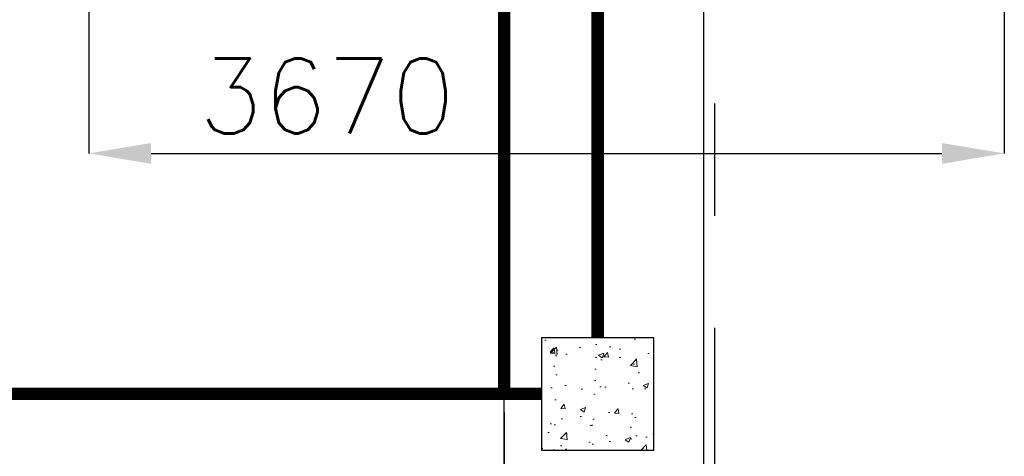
# Model space of a CAD drawing. Header units: inches. Extents: x 0 to 1544102, y 0 to 23144100.
# Tile 69 of 203: x 247049 to 250996, y 119310 to 121060. Entities that reach past the tile are written whole.
import ezdxf

# ---------------------------------------------------------------- set-up
doc = ezdxf.new("R2010")
doc.units = ezdxf.units.IN
doc.header["$LTSCALE"] = 1800
doc.header["$MEASUREMENT"] = 0
doc.linetypes.add('CENTER', pattern=[2, 1.25, -0.25, 0.25, -0.25])
doc.layers.get('0').update_dxf_attribs({"color": 253})
for name, color, linetype in [('CEN', 2, 'CENTER'), ('COL', 1, 'Continuous'), ('GRID', 251, 'CENTER'), ('STEEL', 231, 'Continuous')]:
    doc.layers.add(name, color=color, linetype=linetype)
doc.layers.add('DIM', color=4, linetype='Continuous', lineweight=18)
doc.layers.add('HATCH-1', color=252, linetype='Continuous', lineweight=9)
doc.styles.add('ROMANS', font='romans.shx')
doc.dimstyles.new('STANDARD1', dxfattribs={"dimtxt": 300, "dimasz": 250, "dimexe": 0, "dimexo": 0, "dimgap": 80, "dimtad": 1, "dimdec": 0, "dimzin": 0, "dimdsep": 46, "dimtxsty": 'ROMANS', "dimcen": 0, "dimclrd": 4, "dimclre": 4, "dimclrt": 4, "dimadec": 0, "dimazin": 0, "dimtfac": 0.09, "dimtdec": 0, "dimtix": 1, "dimtofl": 0, "dimtmove": 0, "dimatfit": 3, "dimfxl": 1, "dimtolj": 1, "dimtzin": 0, "dimarcsym": 0})

# ---------------------------------------------------------------- blocks, each defined once
blk = doc.blocks.new('TG DECK COLUMNS & OUTLINE')
blk.add_lwpolyline([(240983.1, 64264.8), (243583.1, 61664.8), (267138.1, 61664.8), (267138.1, 77664.8), (243583.1, 77664.8), (240983.1, 75064.8), (226783.1, 75064.8), (226783.1, 64264.8)], close=True)
blk.add_lwpolyline([(240983.1, 64264.8), (243583.1, 61664.8), (267138.1, 61664.8), (267138.1, 77664.8), (243583.1, 77664.8), (240983.1, 75064.8), (226783.1, 75064.8), (226783.1, 64264.8)], close=True)
at = {"layer": 'CEN'}
for p, q in [((266338.1, 62864.8), (266338.1, 75214.6)), ((266338.1, 64065), (266338.1, 61770.2))]:
    blk.add_line(p, q, dxfattribs=at)
blk = doc.blocks.new('PLATFORM BELOW TG DECK AT EL. 5.8M & 8.0M & 8.5M')
at = {"layer": 'HATCH-1'}
h = blk.add_hatch(dxfattribs=at)
h.set_pattern_fill('AR-CONC', color=256, scale=30, style=0)
h.set_pattern_definition([(50, (-125855.24, -26628.59), (215.17805, -18.82564), [22.5, -247.5]), (355, (-125855.24, -26628.6), (-41.6254, 225.65764), [18, -198]), (100.4514, (-125837.3, -26630.16), (173.5528, 206.83186), [19.12206, -210.34263]), (46.1842, (-125855.24, -26568.6), (320.1723, -49.6557), [33.75, -371.25]), (96.6356, (-125828.55, -26572.73), (280.3988, 292.23536), [28.6831, -315.5139]), (351.1842, (-125855.24, -26568.6), (280.3986, 292.2356), [27, -297]), (21, (-125825.24, -26583.59), (179.07212, -120.78567), [22.5, -247.5]), (326, (-125825.24, -26583.6), (72.9946, 217.545), [18, -198]), (71.4514, (-125810.31, -26593.66), (252.0668, 96.75915), [19.12206, -210.34263]), (37.5, (-125855.235, -26628.59), (3.647957, 99.868156), [0, -195.6, 0, -201, 0, -198.75]), (7.5, (-125855.24, -26628.59), (78.92086, 118.32351), [0, -114.6, 0, -191.1, 0, -75.75]), (327.5, (-125922.135, -26628.59), (160.14673, -6.76646), [0, -75, 0, -234, 0, -310.5]), (317.5, (-125952.14, -26628.59), (174.95585, 30.0315), [0, -97.5, 0, -155.4, 0, -220.5])])
h.paths.add_polyline_path([(15555, -5750), (16005, -5750), (16005, -5300), (15555, -5300)])
at = {"layer": 'COL'}
blk.add_lwpolyline([(16005, -5300), (15555, -5300), (15555, -5750), (16005, -5750)], close=True, dxfattribs=at)
at = {"layer": 'STEEL'}
blk.add_line((16005, -5750.2), (16005, -5750), dxfattribs=at)
at = {"layer": 'STEEL', "const_width": 50}
for points in [[(15780, 5299.8), (15780, -5300)], [(15555, -5525), (9450, -5525)]]:
    blk.add_lwpolyline(points, dxfattribs=at)
blk = doc.blocks.new('*D111')
at = {"layer": 'DIM', "color": 4, "lineweight": -2, "transparency": 16777216}
for p, q in [((247326.2, 122709.9), (247326.2, 120523.7)), ((250996.2, 122709.9), (250996.2, 120523.7)), ((247576.2, 120523.7), (250746.2, 120523.7))]:
    blk.add_line(p, q, dxfattribs=at)
at = {"layer": 'DIM', "color": 4, "transparency": 16777216}
for points in [[(247576.2, 120565.3), (247576.2, 120482), (247326.2, 120523.7)], [(250746.2, 120565.3), (250746.2, 120482), (250996.2, 120523.7)]]:
    blk.add_solid(points, dxfattribs=at)
at = {"layer": 'DIM', "color": 4, "transparency": 16777216, "insert": (248281.1, 120753.7), "char_height": 300, "attachment_point": 5, "style": 'ROMANS'}
blk.add_mtext('\\A1;3670', dxfattribs=at)

msp = doc.modelspace()

# ---------------------------------------------------------------- linework, layer by layer
at = {"layer": 'GRID'}
msp.add_line((249836.2, 103174.13), (249836.2, 157584.89), dxfattribs=at)
at = {"layer": 'STEEL', "const_width": 50}
msp.add_lwpolyline([(248991.2, 130609.89), (248991.2, 119559.89)], dxfattribs=at)

# ---------------------------------------------------------------- block references
for name, p in [('TG DECK COLUMNS & OUTLINE', (-17346.88, 55420.08)), ('PLATFORM BELOW TG DECK AT EL. 5.8M & 8.0M & 8.5M', (233586.2, 125084.89))]:
    msp.add_blockref(name, p)

# ---------------------------------------------------------------- dimensions: what is measured, and where the dimension line sits
at = {"layer": 'DIM'}
dim = msp.add_linear_dim(base=(250996.2, 120523.65), p1=(247326.2, 122709.89), p2=(250996.2, 122709.89), dimstyle='STANDARD1', dxfattribs=at)
dim.commit()
dim.dimension.update_dxf_attribs({"geometry": '*D111', "text_midpoint": (248281.09, 120523.65), "dimtype": 160})

doc.saveas('drawing.dxf')
